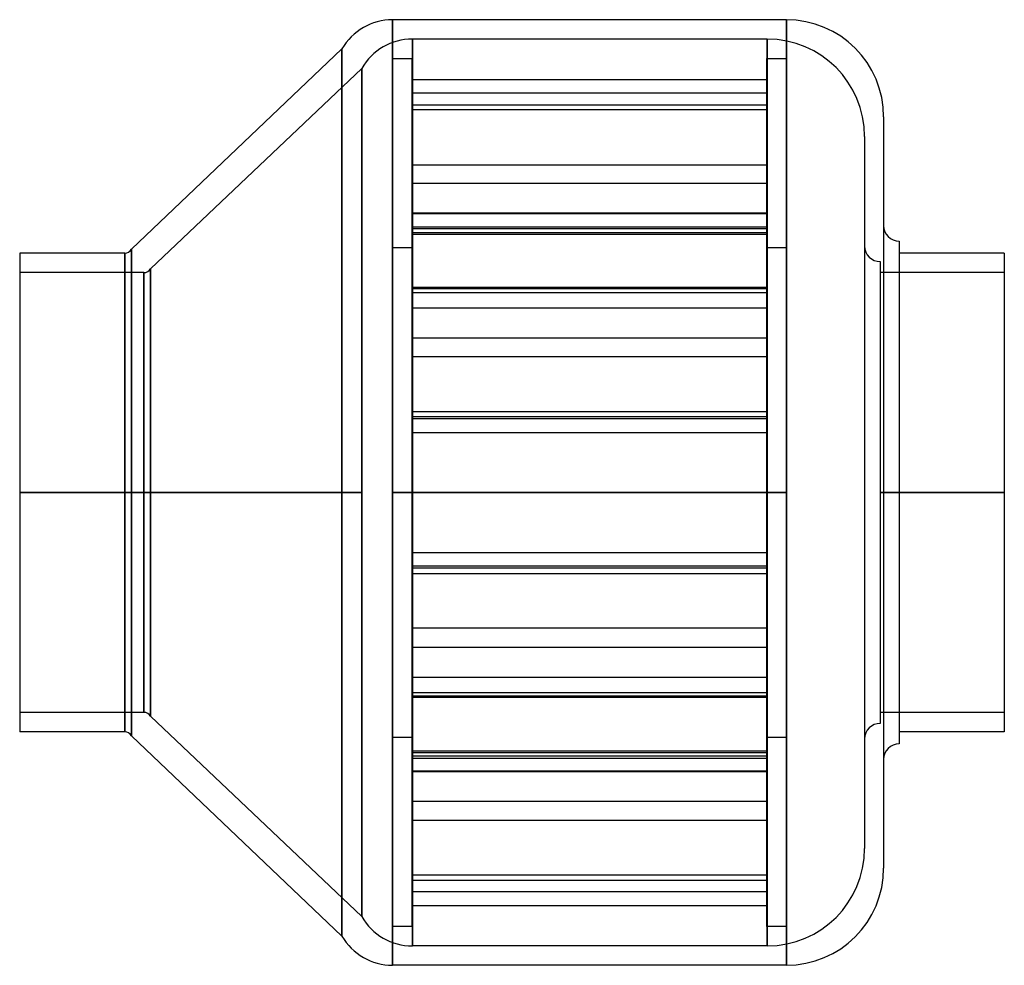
# Model space of a CAD drawing. Header units: millimetres. Extents: x -126 to 126, y -122 to 122.
import ezdxf

# ---------------------------------------------------------------- set-up
doc = ezdxf.new("R2010")
doc.units = ezdxf.units.MM
doc.layers.add('MAIN-1', color=7, linetype='Continuous')
doc.layers.add('MAIN-2', color=7, linetype='Continuous')

msp = doc.modelspace()

# ---------------------------------------------------------------- linework, layer by layer
at = {"layer": 'MAIN-1'}
for p, q in [((-30.7, 121.5), (-30.7, 0)), ((70.5, 121.5), (-30.7, 121.5)), ((70.5, 121.5), (70.5, 0)), ((-43.69, 114), (-97.77, 62.5)), ((-43.69, 114), (-43.69, 0)), ((95.5, 96.5), (95.5, -96.5)), ((99.5, 64.58), (99.5, 0)), ((-126.5, 61.5), (-126.5, 0)), ((-99.5, 61.5), (-126.5, 61.5)), ((-99.5, 61.5), (-99.5, 0)), ((-97.77, 62.5), (-97.77, 0)), ((126.5, 61.5), (99.5, 61.5)), ((126.5, 61.5), (126.5, 0)), ((-126.5, 0), (-126.5, -61.5)), ((-126.5, 0), (-99.5, 0)), ((-99.5, 0), (-99.5, -61.5)), ((-97.77, 0), (-43.69, 0)), ((-97.77, 0), (-97.77, -62.5)), ((-43.69, 0), (-43.69, -114)), ((-30.7, 0), (70.5, 0)), ((-30.7, 0), (-30.7, -121.5)), ((70.5, 0), (70.5, -121.5)), ((99.5, 0), (126.5, 0)), ((99.5, 0), (99.5, -64.58)), ((126.5, 0), (126.5, -61.5)), ((-99.5, -61.5), (-126.5, -61.5)), ((-97.77, -62.5), (-43.69, -114)), ((126.5, -61.5), (99.5, -61.5)), ((70.5, -121.5), (-30.7, -121.5))]:
    msp.add_line(p, q, dxfattribs=at)
for centre, radius, start, end in [((-30.7, 106.5), 15, 90, 150), ((70.5, 96.5), 25, 0, 90), ((99.5, 68.58), 4, 180, 270), ((-99.5, 63.5), 2, 270, 330), ((-99.5, -63.5), 2, 30, 90), ((99.5, -68.58), 4, 90, 180), ((70.5, -96.5), 25, 270, 0), ((-30.7, -106.5), 15, 210, 270)]:
    msp.add_arc(centre, radius, start, end, dxfattribs=at)
at = {"layer": 'MAIN-2'}
for p, q in [((-30.7, 0), (-30.7, 121.5)), ((70.5, 0), (70.5, 121.5)), ((-25.6, 116.5), (-25.6, 0)), ((-25.6, 0), (-25.6, 116.5)), ((65.6, 116.5), (-25.6, 116.5)), ((65.6, 116.5), (65.6, 0)), ((65.6, 0), (65.6, 116.5)), ((-43.69, 0), (-43.69, 114)), ((-30.7, 111.5), (-25.7, 111.5)), ((-30.7, -111.5), (-30.7, 111.5)), ((-25.7, 111.5), (-25.7, -111.5)), ((65.5, -111.5), (65.5, 111.5)), ((65.5, 111.5), (70.5, 111.5)), ((70.5, 111.5), (70.5, -111.5)), ((-38.59, 109), (-92.87, 57.5)), ((-38.59, 109), (-38.59, 0)), ((-38.59, 0), (-38.59, 109)), ((-25.7, 106.15), (65.5, 106.15)), ((65.5, 102.61), (-25.7, 102.61)), ((-25.7, 99.64), (65.5, 99.64)), ((65.5, 98.34), (-25.7, 98.34)), ((90.6, 91.5), (90.6, -91.5)), ((-25.7, 84.22), (65.5, 84.22)), ((65.5, 79.39), (-25.7, 79.39)), ((65.5, 71.79), (-25.7, 71.79)), ((65.5, 71.64), (-25.7, 71.64)), ((-25.7, 68.25), (65.5, 68.25)), ((65.5, 67.72), (-25.7, 67.72)), ((-25.7, 66.81), (65.5, 66.81)), ((-25.7, 66.42), (65.5, 66.42)), ((-99.5, 0), (-99.5, 61.5)), ((-97.77, 0), (-97.77, 62.5)), ((-25.7, 62.9), (-30.7, 62.9)), ((70.5, 62.9), (65.5, 62.9)), ((94.6, 59.33), (94.6, 0)), ((-94.6, 56.5), (-126.5, 56.5)), ((-94.6, 0), (-94.6, 56.5)), ((-94.6, 56.5), (-94.6, 0)), ((-92.87, 0), (-92.87, 57.5)), ((-92.87, 57.5), (-92.87, 0)), ((126.5, 56.5), (94.6, 56.5)), ((65.5, 52.69), (-25.7, 52.69)), ((65.5, 52.3), (-25.7, 52.3)), ((-25.7, 51.4), (65.5, 51.4)), ((-25.7, 47.47), (65.5, 47.47)), ((-25.7, 39.73), (65.5, 39.73)), ((65.5, 34.9), (-25.7, 34.9)), ((-25.7, 20.78), (65.5, 20.78)), ((65.5, 19.48), (-25.7, 19.48)), ((65.5, 18.95), (-25.7, 18.95)), ((-25.7, 15.41), (65.5, 15.41)), ((-25.7, 15.41), (65.5, 15.41)), ((-94.6, 0), (-126.5, 0)), ((-94.6, 0), (-94.6, -56.5)), ((-92.87, 0), (-92.87, -57.5)), ((-38.59, 0), (-92.87, 0)), ((-38.59, 0), (-38.59, -109)), ((-25.6, 0), (-25.6, -116.5)), ((0, 0), (-25.6, 0)), ((0, 0), (0, 0)), ((0, 0), (0, 0)), ((65.6, 0), (0, 0)), ((0, 0), (0, 0)), ((0, 0), (0, 0)), ((0, 0), (0, 0)), ((0, 0), (0, 0)), ((0, 0), (0, 0)), ((0, 0), (0, 0)), ((0, 0), (0, 0)), ((0, 0), (0, 0)), ((0, 0), (0, 0)), ((0, 0), (0, 0)), ((0, 0), (0, 0)), ((0, 0), (0, 0)), ((0, 0), (0, 0)), ((0, 0), (0, 0)), ((0, 0), (0, 0)), ((0, 0), (0, 0)), ((65.6, 0), (65.6, -116.5)), ((126.5, 0), (94.6, 0)), ((94.6, 0), (94.6, -59.33)), ((-99.5, 0), (-126.5, 0)), ((-126.5, 0), (-94.6, 0)), ((-99.5, -61.5), (-99.5, 0)), ((-97.77, -62.5), (-97.77, 0)), ((-43.69, 0), (-97.77, 0)), ((-94.6, -56.5), (-94.6, 0)), ((-92.87, 0), (-38.59, 0)), ((-92.87, -57.5), (-92.87, 0)), ((-43.69, -114), (-43.69, 0)), ((-38.59, -109), (-38.59, 0)), ((-30.7, -121.5), (-30.7, 0)), ((0, 0), (-30.7, 0)), ((-25.6, 0), (0, 0)), ((-25.6, -116.5), (-25.6, 0)), ((70.5, 0), (0, 0)), ((0, 0), (0, 0)), ((0, 0), (0, 0)), ((0, 0), (0, 0)), ((0, 0), (0, 0)), ((0, 0), (0, 0)), ((0, 0), (0, 0)), ((0, 0), (0, 0)), ((0, 0), (0, 0)), ((0, 0), (0, 0)), ((0, 0), (0, 0)), ((0, 0), (0, 0)), ((0, 0), (0, 0)), ((0, 0), (65.6, 0)), ((0, 0), (0, 0)), ((0, 0), (0, 0)), ((0, 0), (0, 0)), ((0, 0), (0, 0)), ((65.6, -116.5), (65.6, 0)), ((70.5, -121.5), (70.5, 0)), ((94.6, 0), (126.5, 0)), ((126.5, 0), (99.5, 0)), ((-25.7, -15.41), (65.5, -15.41)), ((-25.7, -15.41), (65.5, -15.41)), ((65.5, -18.95), (-25.7, -18.95)), ((65.5, -18.95), (-25.7, -18.95)), ((65.5, -19.48), (-25.7, -19.48)), ((-25.7, -20.78), (65.5, -20.78)), ((65.5, -34.9), (-25.7, -34.9)), ((-25.7, -39.73), (65.5, -39.73)), ((-25.7, -47.47), (65.5, -47.47)), ((-25.7, -51.4), (65.5, -51.4)), ((65.5, -52.3), (-25.7, -52.3)), ((65.5, -52.69), (-25.7, -52.69)), ((-94.6, -56.5), (-126.5, -56.5)), ((-92.87, -57.5), (-38.59, -109)), ((126.5, -56.5), (94.6, -56.5)), ((-30.7, -62.9), (-25.7, -62.9)), ((65.5, -62.9), (70.5, -62.9)), ((-25.7, -66.42), (65.5, -66.42)), ((-25.7, -66.81), (65.5, -66.81)), ((65.5, -67.72), (-25.7, -67.72)), ((-25.7, -68.25), (65.5, -68.25)), ((65.5, -71.64), (-25.7, -71.64)), ((65.5, -71.79), (-25.7, -71.79)), ((65.5, -79.39), (-25.7, -79.39)), ((-25.7, -84.22), (65.5, -84.22)), ((65.5, -98.34), (-25.7, -98.34)), ((-25.7, -99.64), (65.5, -99.64)), ((65.5, -102.61), (-25.7, -102.61)), ((-25.7, -106.15), (65.5, -106.15)), ((-25.7, -111.5), (-30.7, -111.5)), ((70.5, -111.5), (65.5, -111.5)), ((65.6, -116.5), (-25.6, -116.5))]:
    msp.add_line(p, q, dxfattribs=at)
for centre, radius, start, end in [((-25.6, 101.5), 15, 90, 150), ((65.6, 91.5), 25, 0, 90), ((94.6, 63.33), 4, 180, 270), ((-94.6, 58.5), 2, 270, 330), ((-94.6, -58.5), 2, 30, 90), ((94.6, -63.33), 4, 90, 180), ((65.6, -91.5), 25, 270, 0), ((-25.6, -101.5), 15, 210, 270)]:
    msp.add_arc(centre, radius, start, end, dxfattribs=at)

doc.saveas('drawing.dxf')
